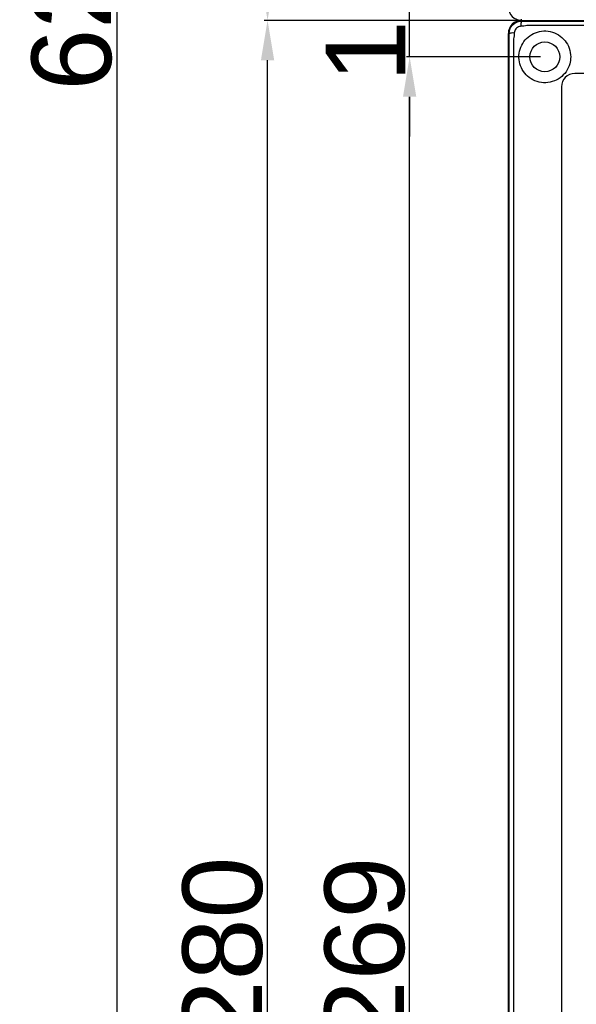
# Model space of a CAD drawing. Header units: millimetres. Extents: x 7146 to 9164, y -1568 to -663.
# Tile 11 of 187: x 7146 to 7230, y -1291 to -1143. Entities that reach past the tile are written whole.
import ezdxf

# ---------------------------------------------------------------- set-up
doc = ezdxf.new("R2010")
doc.units = ezdxf.units.MM
doc.header["$LTSCALE"] = 3
doc.header["$PDSIZE"] = -1
doc.styles.get("Standard").update_dxf_attribs({"font": 'arial.ttf', "height": 12})
doc.dimstyles.new('ISO-25', dxfattribs={"dimtxt": 12, "dimasz": 6, "dimexe": 0.5, "dimexo": 0.625, "dimtad": 1, "dimdec": 1, "dimdsep": 46, "dimtxsty": 'Standard', "dimcen": 0, "dimclrd": 256, "dimclre": 256, "dimadec": 0, "dimazin": 0, "dimtfac": 1, "dimtdec": 1, "dimtmove": 0, "dimatfit": 3, "dimfxl": 1, "dimlwd": 30, "dimlwe": 30, "dimarcsym": 0})

# ---------------------------------------------------------------- blocks, each defined once
blk = doc.blocks.new('*D255')
at = {"lineweight": 30}
for p, q in [((7224.81, -1148.62), (7204.56, -1148.62)), ((7205.06, -1411.62), (7205.06, -1154.62)), ((7224.81, -1417.62), (7204.56, -1417.62))]:
    blk.add_line(p, q, dxfattribs=at)
for points in [[(7204.06, -1154.62), (7206.06, -1154.62), (7205.06, -1148.62)], [(7204.06, -1411.62), (7206.06, -1411.62), (7205.06, -1417.62)]]:
    blk.add_solid(points)
at = {"layer": 'Defpoints', "color": 0}
for p in [(7205.06, -1148.62), (7225.44, -1148.62), (7225.44, -1417.62)]:
    blk.add_point(p, dxfattribs=at)
at = {"color": 0, "insert": (7198.31, -1283.12), "char_height": 12, "attachment_point": 5, "rotation": 90}
blk.add_mtext('269', dxfattribs=at)
blk = doc.blocks.new('*D256')
at = {"lineweight": 30}
for p, q in [((7205.06, -1131.62), (7205.06, -1125.62)), ((7224.81, -1137.62), (7204.56, -1137.62)), ((7205.06, -1148.62), (7205.06, -1137.62)), ((7224.81, -1148.62), (7204.56, -1148.62)), ((7205.06, -1154.62), (7205.06, -1160.62))]:
    blk.add_line(p, q, dxfattribs=at)
for points in [[(7204.06, -1131.62), (7206.06, -1131.62), (7205.06, -1137.62)], [(7204.06, -1154.62), (7206.06, -1154.62), (7205.06, -1148.62)]]:
    blk.add_solid(points)
at = {"layer": 'Defpoints', "color": 0}
for p in [(7205.06, -1137.62), (7225.44, -1137.62), (7225.44, -1148.62)]:
    blk.add_point(p, dxfattribs=at)
at = {"color": 0, "insert": (7198.41, -1143.12), "char_height": 12, "attachment_point": 5, "rotation": 90}
blk.add_mtext('11', dxfattribs=at)
blk = doc.blocks.new('*D259')
at = {"lineweight": 30}
for p, q in [((7221.31, -803.12), (7160.39, -803.12)), ((7160.89, -809.12), (7160.89, -1417.12)), ((7221.31, -1423.12), (7160.39, -1423.12))]:
    blk.add_line(p, q, dxfattribs=at)
for points in [[(7159.89, -809.12), (7161.89, -809.12), (7160.89, -803.12)], [(7159.89, -1417.12), (7161.89, -1417.12), (7160.89, -1423.12)]]:
    blk.add_solid(points)
at = {"layer": 'Defpoints', "color": 0}
for p in [(7221.94, -803.12), (7160.89, -1423.12), (7221.94, -1423.12)]:
    blk.add_point(p, dxfattribs=at)
at = {"color": 0, "insert": (7154.14, -1139.73), "char_height": 12, "attachment_point": 5, "rotation": 90}
blk.add_mtext('620', dxfattribs=at)
blk = doc.blocks.new('*D264')
at = {"lineweight": 30}
for p, q in [((7221.31, -1143.12), (7183.14, -1143.12)), ((7183.64, -1417.12), (7183.64, -1149.12)), ((7221.31, -1423.12), (7183.14, -1423.12))]:
    blk.add_line(p, q, dxfattribs=at)
for points in [[(7182.64, -1149.12), (7184.64, -1149.12), (7183.64, -1143.12)], [(7182.64, -1417.12), (7184.64, -1417.12), (7183.64, -1423.12)]]:
    blk.add_solid(points)
at = {"layer": 'Defpoints', "color": 0}
for p in [(7183.64, -1143.12), (7221.94, -1143.12), (7221.94, -1423.12)]:
    blk.add_point(p, dxfattribs=at)
at = {"color": 0, "insert": (7176.89, -1283.12), "char_height": 12, "attachment_point": 5, "rotation": 90}
blk.add_mtext('280', dxfattribs=at)
blk = doc.blocks.new('*D265')
at = {"lineweight": 30}
for p, q in [((7221.31, -803.12), (7183.14, -803.12)), ((7183.64, -1137.12), (7183.64, -809.12)), ((7221.31, -1143.12), (7183.14, -1143.12))]:
    blk.add_line(p, q, dxfattribs=at)
for points in [[(7182.64, -809.12), (7184.64, -809.12), (7183.64, -803.12)], [(7182.64, -1137.12), (7184.64, -1137.12), (7183.64, -1143.12)]]:
    blk.add_solid(points)
at = {"layer": 'Defpoints', "color": 0}
for p in [(7183.64, -803.12), (7221.94, -803.12), (7221.94, -1143.12)]:
    blk.add_point(p, dxfattribs=at)
at = {"color": 0, "insert": (7176.88, -973.12), "char_height": 12, "attachment_point": 5, "rotation": 90}
blk.add_mtext('340', dxfattribs=at)

msp = doc.modelspace()

# ---------------------------------------------------------------- linework, layer by layer
at = {"linetype": 'Continuous', "lineweight": 30}
for p, q in [((7221.94, -1143.12), (7221.94, -1142.92)), ((7221.94, -1143.12), (7507.94, -1143.12)), ((7221.94, -1143.12), (7221.94, -1143.24)), ((7221.94, -1143.24), (7222.41, -1143.24)), ((7219.94, -1421.12), (7219.94, -1145.12)), ((7219.94, -1145.12), (7220.06, -1145.12)), ((7361.94, -1151.12), (7229.94, -1151.12)), ((7227.94, -1153.12), (7227.94, -1413.12))]:
    msp.add_line(p, q, dxfattribs=at)
at = {"linetype": 'Continuous', "lineweight": 30, "flags": 128}
for points in [[(7507.13, -1143.92), (7507.13, -1143.92), (7505.13, -1143.92), (7497.13, -1143.92), (7465.13, -1143.92), (7337.13, -1143.92), (7279.95, -1143.92), (7233.59, -1143.92), (7222.74, -1143.92), (7222.74, -1143.92)], [(7220.74, -1145.92), (7220.74, -1145.92), (7220.74, -1147.92), (7220.74, -1155.92), (7220.74, -1187.92), (7220.74, -1315.92), (7220.74, -1363.12), (7220.74, -1409.47), (7220.74, -1420.32), (7220.74, -1420.32)]]:
    msp.add_lwpolyline(points, dxfattribs=at)
at = {"linetype": 'Continuous', "lineweight": 30}
msp.add_circle((7225.44, -1148.62), 2.25, dxfattribs=at)
for centre, radius, start, end in [((7221.94, -1141.12), 2, 180, 270), ((7221.94, -1145.12), 2, 90, 180), ((7223.72, -1143.87), 1.89, 160.4782, 184.229), ((7220.69, -1146.9), 1.88, 85.7659, 109.5487), ((7229.94, -1153.12), 2, 90, 180)]:
    msp.add_arc(centre, radius, start, end, dxfattribs=at)
for points, knots in [([(7220.06, -1145.12), (7220.08, -1144.91), (7220.12, -1144.49), (7220.44, -1143.94), (7220.9, -1143.51), (7221.43, -1143.28), (7221.79, -1143.25), (7221.94, -1143.24)], [0, 0, 0, 0, 0.212003, 0.424403, 0.636566, 0.848514, 1, 1, 1, 1]), ([(7222.41, -1143.24), (7223.22, -1143.24), (7225, -1143.25), (7228.73, -1143.24), (7243.59, -1143.25), (7305.26, -1143.24), (7382.54, -1143.24), (7454.95, -1143.25), (7481.95, -1143.24), (7493.76, -1143.25), (7500.86, -1143.26), (7505.58, -1143.25), (7507.94, -1143.24)], [0, 0, 0, 0, 0.0085244, 0.0187377, 0.0391506, 0.1646613, 0.6667043, 0.8509736, 0.9254661, 0.9503345, 0.9752021, 1, 1, 1, 1]), ([(7220.06, -1421.12), (7220.06, -1420.15), (7220.07, -1418.21), (7220.06, -1414.33), (7220.07, -1399.49), (7220.05, -1337.92), (7220.06, -1260.67), (7220.07, -1189.92), (7220.06, -1165.04), (7220.07, -1155.98), (7220.07, -1150.54), (7220.06, -1146.93), (7220.06, -1145.12)], [0, 0, 0, 0, 0.010538, 0.021101, 0.042213, 0.171827, 0.690284, 0.88183, 0.940899, 0.960618, 0.980336, 1, 1, 1, 1]), ([(7220.83, -1145.02), (7220.81, -1145.32), (7220.8, -1145.62), (7220.74, -1145.92), (7220.74, -1145.92)], [0, 0, 0, 0, 0.999935, 1, 1, 1, 1]), ([(7221.83, -1144.01), (7221.76, -1144.02), (7221.57, -1144.05), (7221.3, -1144.18), (7221.06, -1144.41), (7220.88, -1144.69), (7220.85, -1144.91), (7220.83, -1145.02)], [0, 0, 0, 0, 0.1491357, 0.3617279, 0.576596, 0.7905095, 1, 1, 1, 1]), ([(7229.34, -1148.62), (7229.29, -1148.18), (7229.21, -1147.3), (7228.53, -1146.13), (7227.53, -1145.24), (7226.28, -1144.73), (7224.96, -1144.68), (7223.71, -1145.04), (7222.65, -1145.79), (7221.89, -1146.84), (7221.5, -1148.07), (7221.54, -1149.37), (7221.99, -1150.58), (7222.8, -1151.59), (7223.92, -1152.3), (7225.24, -1152.59), (7226.58, -1152.43), (7227.77, -1151.84), (7228.69, -1150.89), (7229.25, -1149.76), (7229.31, -1148.97), (7229.34, -1148.62)], [0, 0, 0, 0, 0.054218, 0.1084, 0.163383, 0.21795, 0.270534, 0.321751, 0.374459, 0.425905, 0.477592, 0.530564, 0.581759, 0.63408, 0.688359, 0.743419, 0.797545, 0.850513, 0.903237, 0.95658, 1, 1, 1, 1]), ([(7222.74, -1143.92), (7222.74, -1143.92), (7222.44, -1143.97), (7222.14, -1143.99), (7221.83, -1144.01)], [0, 0, 0, 0, 0.000066, 1, 1, 1, 1])]:
    msp.add_open_spline(points, degree=3, knots=knots, dxfattribs=at)

# ---------------------------------------------------------------- dimensions: what is measured, and where the dimension line sits
for base, p1, p2, picture, middle in [((7160.89, -1423.12), (7221.94, -803.12), (7221.94, -1423.12), '*D259', (7160.89, -1139.73)), ((7205.06, -1137.62), (7225.44, -1148.62), (7225.44, -1137.62), '*D256', (7205.06, -1143.12))]:
    dim = msp.add_linear_dim(base=base, p1=p1, p2=p2, angle=90, dimstyle='ISO-25')
    dim.commit()
    dim.dimension.update_dxf_attribs({"geometry": picture, "text_midpoint": middle, "dimtype": 160})
for base, p1, p2, picture, middle in [((7183.64, -803.12), (7221.94, -1143.12), (7221.94, -803.12), '*D265', (7176.88, -973.12)), ((7183.64, -1143.12), (7221.94, -1423.12), (7221.94, -1143.12), '*D264', (7176.89, -1283.12)), ((7205.06, -1148.62), (7225.44, -1417.62), (7225.44, -1148.62), '*D255', (7198.31, -1283.12))]:
    dim = msp.add_linear_dim(base=base, p1=p1, p2=p2, angle=90, dimstyle='ISO-25')
    dim.commit()
    dim.dimension.update_dxf_attribs({"geometry": picture, "text_midpoint": middle})

doc.saveas('drawing.dxf')
